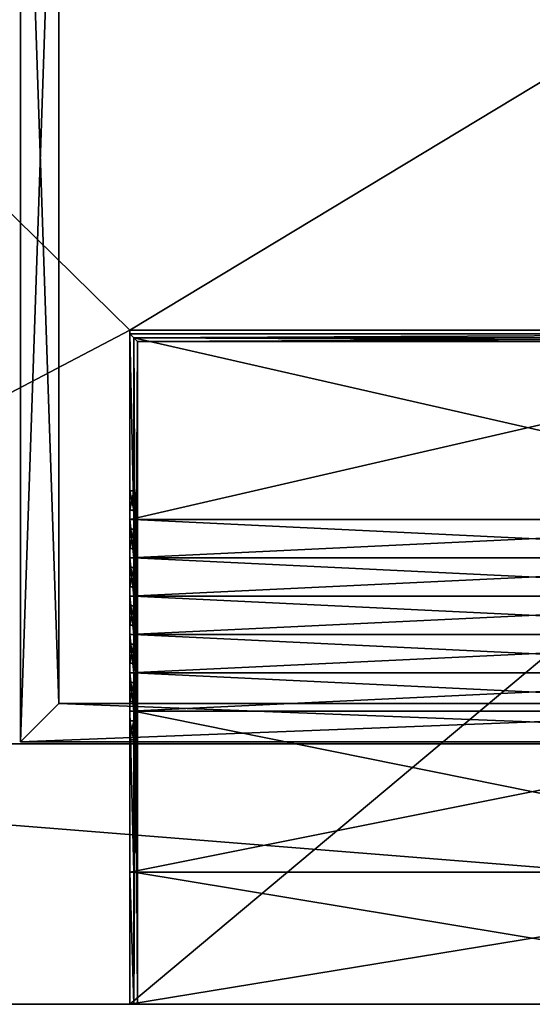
# Model space of a CAD drawing. Extents: x -449 to 449, y 0 to 514.
# Tile 4 of 7: x -134 to 0, y 0 to 257. Entities that reach past the tile are written whole.
import ezdxf

# ---------------------------------------------------------------- set-up
doc = ezdxf.new("R2010")
doc.units = 0

msp = doc.modelspace()

# ---------------------------------------------------------------- linework, layer by layer
for points in [[(-105.051529, 175.976105, 228), (-440.029327, 505.183868, 5.946563), (-440.050385, 0, 5.932613)], [(440.029327, 505.183868, 5.946563), (-440.029327, 505.183868, 5.946563), (-105.051529, 175.976105, 228)], [(105.051529, 175.976105, 228), (440.029327, 505.183868, 5.946563), (-105.051529, 175.976105, 228)], [(-401.5, 466.5, -21), (401.5, 68, -21), (-401.5, 68, -21)], [(-401.5, 466.5, -21), (401.5, 466.5, -21), (401.5, 68, -21)], [(-133.5, 68.5, -21), (-133.5, 373.5, -24), (-133.5, 68.5, -24)], [(-133.5, 373.5, -24), (-123.5, 363.5, -24), (-133.5, 68.5, -24)], [(-133.5, 373.5, -21), (-133.5, 373.5, -24), (-133.5, 68.5, -21)], [(-123.5, 78.5, -21), (-133.5, 373.5, -21), (-133.5, 68.5, -21)], [(-123.5, 363.5, -21), (-133.5, 373.5, -21), (-123.5, 78.5, -21)], [(-123.5, 363.5, -24), (-123.5, 78.5, -24), (-133.5, 68.5, -24)], [(-123.5, 363.5, -24), (-123.5, 78.5, -21), (-123.5, 78.5, -24)], [(-123.5, 363.5, -24), (-123.5, 363.5, -21), (-123.5, 78.5, -21)], [(-105.051529, 0, 228), (-105.051529, 175.976105, 228), (-440.050385, 0, 5.932613)], [(105.051529, 0, 228), (105.051529, 175.976105, 228), (-105.051529, 0, 228)], [(105.051529, 175.976105, 228), (-105.051529, 175.976105, 228), (-105.051529, 0, 228)], [(-105, 175, 228), (105, 175, 228), (-105, 126.499992, 228)], [(105, 175, 228), (105, 126.499992, 228), (-105, 126.499992, 228)], [(-105, 129, 318), (-105, 175, 228), (-105, 126.499992, 228)], [(-105, 175, 385.5), (-105, 134, 368), (-105, 126.499992, 385.5)], [(-105, 126.499992, 395.5), (-105, 175, 385.5), (-105, 126.499992, 385.5)], [(-105, 175, 395.5), (-105, 175, 385.5), (-105, 126.499992, 395.5)], [(-105, 126.499992, 628), (-105, 175, 395.5), (-105, 126.499992, 395.5)], [(-105, 175, 628), (-105, 175, 395.5), (-105, 126.499992, 628)], [(-104, 126.499992, 628), (-105, 175, 628), (-105, 126.499992, 628)], [(-104, 174, 628), (-105, 175, 628), (-104, 126.499992, 628)], [(-105, 134, 318), (-105, 175, 228), (-105, 129, 318)], [(-105, 175, 320.5), (-105, 175, 228), (-105, 134, 318)], [(-105, 134, 320.5), (-105, 175, 320.5), (-105, 134, 318)], [(-105, 134, 330.5), (-105, 175, 320.5), (-105, 134, 320.5)], [(-105, 134, 368), (-105, 175, 385.5), (-105, 134, 330.5)], [(-105, 175, 385.5), (-105, 175, 330.5), (-105, 134, 330.5)], [(-105, 175, 330.5), (-105, 175, 320.5), (-105, 134, 330.5)], [(105, 175, 628), (-105, 175, 628), (-104, 174, 628)], [(105, 175, 320.5), (105, 175, 228), (-105, 175, 228)], [(-105, 175, 320.5), (105, 175, 320.5), (-105, 175, 228)], [(105, 175, 330.5), (105, 175, 320.5), (-105, 175, 320.5)], [(-105, 175, 330.5), (105, 175, 330.5), (-105, 175, 320.5)], [(105, 175, 385.5), (105, 175, 330.5), (-105, 175, 330.5)], [(-105, 175, 385.5), (105, 175, 385.5), (-105, 175, 330.5)], [(105, 175, 395.5), (105, 175, 385.5), (-105, 175, 385.5)], [(-105, 175, 395.5), (105, 175, 395.5), (-105, 175, 385.5)], [(105, 175, 628), (105, 175, 395.5), (-105, 175, 395.5)], [(-105, 175, 628), (105, 175, 628), (-105, 175, 395.5)], [(104, 174, 628), (105, 175, 628), (-104, 174, 628)], [(-104, 174, 229), (-104, 134, 318), (-104, 126.499992, 229)], [(104, 126.499992, 229), (-104, 174, 229), (-104, 126.499992, 229)], [(104, 174, 229), (-104, 174, 229), (104, 126.499992, 229)], [(-104, 129, 368), (-104, 174, 385.5), (-104, 126.499992, 385.5)], [(-104, 174, 385.5), (-104, 126.499992, 395.5), (-104, 126.499992, 385.5)], [(-104, 174, 395.5), (-104, 126.499992, 628), (-104, 126.499992, 395.5)], [(-104, 174, 385.5), (-104, 174, 395.5), (-104, 126.499992, 395.5)], [(-104, 174, 395.5), (-104, 174, 628), (-104, 126.499992, 628)], [(-104, 134, 368), (-104, 174, 385.5), (-104, 129, 368)], [(-104, 174, 229), (-104, 134, 320.5), (-104, 134, 318)], [(-104, 174, 229), (-104, 174, 320.5), (-104, 134, 320.5)], [(-104, 174, 320.5), (-104, 134, 330.5), (-104, 134, 320.5)], [(-104, 174, 320.5), (-104, 174, 330.5), (-104, 134, 330.5)], [(-104, 174, 330.5), (-104, 134, 368), (-104, 134, 330.5)], [(-104, 174, 330.5), (-104, 174, 385.5), (-104, 134, 368)], [(104, 174, 229), (-104, 174, 320.5), (-104, 174, 229)], [(104, 174, 320.5), (-104, 174, 320.5), (104, 174, 229)], [(104, 174, 320.5), (-104, 174, 330.5), (-104, 174, 320.5)], [(104, 174, 330.5), (-104, 174, 330.5), (104, 174, 320.5)], [(104, 174, 330.5), (-104, 174, 385.5), (-104, 174, 330.5)], [(104, 174, 385.5), (-104, 174, 385.5), (104, 174, 330.5)], [(104, 174, 385.5), (-104, 174, 395.5), (-104, 174, 385.5)], [(104, 174, 395.5), (-104, 174, 395.5), (104, 174, 385.5)], [(104, 174, 395.5), (-104, 174, 628), (-104, 174, 395.5)], [(104, 174, 628), (-104, 174, 628), (104, 174, 395.5)], [(-104, 174, 358), (-103, 173, 358), (-104, 0, 358)], [(-104, 0, 898), (-104, 174, 358), (-104, 0, 358)], [(-103, 0, 898), (-104, 174, 898), (-104, 0, 898)], [(-104, 174, 898), (-104, 174, 358), (-104, 0, 898)], [(-103, 173, 898), (-104, 174, 898), (-103, 0, 898)], [(-104, 174, 358), (103, 173, 358), (-103, 173, 358)], [(-104, 174, 358), (104, 174, 358), (103, 173, 358)], [(104, 174, 898), (-104, 174, 898), (-103, 173, 898)], [(-104, 174, 898), (104, 174, 358), (-104, 174, 358)], [(-104, 174, 898), (104, 174, 898), (104, 174, 358)], [(-103, 173, 358), (-103, 0, 358), (-104, 0, 358)], [(103, 173, 898), (104, 174, 898), (-103, 173, 898)], [(-103, 173, 898), (-103, 0, 898), (-103, 0, 358)], [(-103, 173, 358), (-103, 173, 898), (-103, 0, 358)], [(103, 173, 358), (103, 173, 898), (-103, 173, 358)], [(103, 173, 898), (-103, 173, 898), (-103, 173, 358)], [(-105, 134, 368), (-105, 129, 368), (-105, 126.499992, 385.5)], [(-104, 129, 318), (-105, 134, 318), (-105, 129, 318)], [(-104, 134, 318), (-105, 134, 318), (-104, 129, 318)], [(-105, 134, 368), (-104, 134, 368), (-105, 129, 368)], [(-104, 134, 368), (-104, 129, 368), (-105, 129, 368)], [(-104, 134, 318), (-105, 134, 320.5), (-105, 134, 318)], [(-104, 134, 320.5), (-105, 134, 320.5), (-104, 134, 318)], [(-104, 134, 320.5), (-105, 134, 330.5), (-105, 134, 320.5)], [(-104, 134, 330.5), (-105, 134, 330.5), (-104, 134, 320.5)], [(-104, 134, 330.5), (-105, 134, 368), (-105, 134, 330.5)], [(-104, 134, 368), (-105, 134, 368), (-104, 134, 330.5)], [(-104, 134, 318), (-104, 129, 318), (-104, 126.499992, 229)], [(-105, 126.499992, 320.5), (-105, 129, 318), (-105, 126.499992, 228)], [(-105, 126.499992, 330.5), (-105, 129, 320.5), (-105, 126.499992, 320.5)], [(-105, 129, 320.5), (-105, 129, 318), (-105, 126.499992, 320.5)], [(-105, 126.499992, 385.5), (-105, 129, 368), (-105, 126.499992, 330.5)], [(-105, 129, 368), (-105, 129, 330.5), (-105, 126.499992, 330.5)], [(-105, 129, 330.5), (-105, 129, 320.5), (-105, 126.499992, 330.5)], [(-104, 129, 320.5), (-104, 129, 318), (-105, 129, 318)], [(-105, 129, 320.5), (-104, 129, 320.5), (-105, 129, 318)], [(-104, 129, 330.5), (-104, 129, 320.5), (-105, 129, 320.5)], [(-105, 129, 330.5), (-104, 129, 330.5), (-105, 129, 320.5)], [(-104, 129, 368), (-104, 129, 330.5), (-105, 129, 330.5)], [(-105, 129, 368), (-104, 129, 368), (-105, 129, 330.5)], [(-104, 129, 318), (-104, 126.499992, 320.5), (-104, 126.499992, 229)], [(-104, 129, 318), (-104, 129, 320.5), (-104, 126.499992, 320.5)], [(-104, 129, 320.5), (-104, 126.499992, 330.5), (-104, 126.499992, 320.5)], [(-104, 129, 320.5), (-104, 129, 330.5), (-104, 126.499992, 330.5)], [(-104, 129, 330.5), (-104, 129, 368), (-104, 126.499992, 330.5)], [(-104, 129, 368), (-104, 126.499992, 385.5), (-104, 126.499992, 330.5)], [(-105, 126.499992, 228), (105, 126.499992, 228), (-105, 116.5, 228)], [(105, 126.499992, 228), (105, 116.5, 228), (-105, 116.5, 228)], [(-105, 116.5, 320.5), (-105, 126.499992, 228), (-105, 116.5, 228)], [(-105, 119, 323), (-105, 126.499992, 320.5), (-105, 116.5, 320.5)], [(-105, 126.499992, 320.5), (-105, 126.499992, 228), (-105, 116.5, 320.5)], [(-105, 126.499992, 385.5), (-105, 124, 373), (-105, 116.5, 385.5)], [(-105, 116.5, 395.5), (-105, 126.499992, 385.5), (-105, 116.5, 385.5)], [(-105, 126.499992, 395.5), (-105, 126.499992, 385.5), (-105, 116.5, 395.5)], [(-105, 116.5, 628), (-105, 126.499992, 395.5), (-105, 116.5, 395.5)], [(-105, 126.499992, 628), (-105, 126.499992, 395.5), (-105, 116.5, 628)], [(-104, 116.5, 628), (-105, 126.499992, 628), (-105, 116.5, 628)], [(-104, 126.499992, 628), (-105, 126.499992, 628), (-104, 116.5, 628)], [(-105, 124, 323), (-105, 126.499992, 320.5), (-105, 119, 323)], [(-105, 124, 330.5), (-105, 126.499992, 330.5), (-105, 124, 323)], [(-105, 126.499992, 330.5), (-105, 126.499992, 320.5), (-105, 124, 323)], [(-105, 124, 373), (-105, 126.499992, 330.5), (-105, 124, 330.5)], [(-105, 126.499992, 385.5), (-105, 126.499992, 330.5), (-105, 124, 373)], [(-104, 126.499992, 229), (-104, 116.5, 320.5), (-104, 116.5, 229)], [(104, 116.5, 229), (-104, 126.499992, 229), (-104, 116.5, 229)], [(104, 126.499992, 229), (-104, 126.499992, 229), (104, 116.5, 229)], [(-104, 126.499992, 320.5), (-104, 124, 323), (-104, 116.5, 320.5)], [(-104, 126.499992, 229), (-104, 126.499992, 320.5), (-104, 116.5, 320.5)], [(-104, 119, 373), (-104, 126.499992, 385.5), (-104, 116.5, 385.5)], [(-104, 126.499992, 385.5), (-104, 116.5, 395.5), (-104, 116.5, 385.5)], [(-104, 126.499992, 395.5), (-104, 116.5, 628), (-104, 116.5, 395.5)], [(-104, 126.499992, 385.5), (-104, 126.499992, 395.5), (-104, 116.5, 395.5)], [(-104, 126.499992, 395.5), (-104, 126.499992, 628), (-104, 116.5, 628)], [(-104, 124, 373), (-104, 126.499992, 385.5), (-104, 119, 373)], [(-104, 126.499992, 320.5), (-104, 124, 330.5), (-104, 124, 323)], [(-104, 126.499992, 320.5), (-104, 126.499992, 330.5), (-104, 124, 330.5)], [(-104, 126.499992, 330.5), (-104, 124, 373), (-104, 124, 330.5)], [(-104, 126.499992, 330.5), (-104, 126.499992, 385.5), (-104, 124, 373)], [(-105, 124, 373), (-105, 119, 373), (-105, 116.5, 385.5)], [(-104, 119, 323), (-105, 124, 323), (-105, 119, 323)], [(-104, 124, 323), (-105, 124, 323), (-104, 119, 323)], [(-105, 124, 373), (-104, 124, 373), (-105, 119, 373)], [(-104, 124, 373), (-104, 119, 373), (-105, 119, 373)], [(-104, 124, 323), (-105, 124, 330.5), (-105, 124, 323)], [(-104, 124, 330.5), (-105, 124, 330.5), (-104, 124, 323)], [(-104, 124, 330.5), (-105, 124, 373), (-105, 124, 330.5)], [(-104, 124, 373), (-105, 124, 373), (-104, 124, 330.5)], [(-104, 124, 323), (-104, 119, 323), (-104, 116.5, 320.5)], [(-105, 119, 330.5), (-105, 119, 323), (-105, 116.5, 320.5)], [(-105, 116.5, 330.5), (-105, 119, 330.5), (-105, 116.5, 320.5)], [(-105, 119, 373), (-105, 119, 330.5), (-105, 116.5, 330.5)], [(-105, 116.5, 385.5), (-105, 119, 373), (-105, 116.5, 330.5)], [(-104, 119, 330.5), (-104, 119, 323), (-105, 119, 323)], [(-105, 119, 330.5), (-104, 119, 330.5), (-105, 119, 323)], [(-104, 119, 373), (-104, 119, 330.5), (-105, 119, 330.5)], [(-105, 119, 373), (-104, 119, 373), (-105, 119, 330.5)], [(-104, 119, 323), (-104, 116.5, 330.5), (-104, 116.5, 320.5)], [(-104, 119, 373), (-104, 116.5, 385.5), (-104, 116.5, 330.5)], [(-104, 119, 323), (-104, 119, 330.5), (-104, 116.5, 330.5)], [(-104, 119, 330.5), (-104, 119, 373), (-104, 116.5, 330.5)], [(-105, 116.5, 228), (105, 116.5, 228), (-105, 106.5, 228)], [(105, 116.5, 228), (105, 106.5, 228), (-105, 106.5, 228)], [(-105, 106.5, 320.5), (-105, 116.5, 228), (-105, 106.5, 228)], [(-105, 109, 328), (-105, 116.5, 320.5), (-105, 106.5, 320.5)], [(-105, 116.5, 320.5), (-105, 116.5, 228), (-105, 106.5, 320.5)], [(-105, 116.5, 385.5), (-105, 114, 378), (-105, 106.5, 385.5)], [(-105, 106.5, 395.5), (-105, 116.5, 385.5), (-105, 106.5, 385.5)], [(-105, 116.5, 395.5), (-105, 116.5, 385.5), (-105, 106.5, 395.5)], [(-105, 106.5, 628), (-105, 116.5, 395.5), (-105, 106.5, 395.5)], [(-105, 116.5, 628), (-105, 116.5, 395.5), (-105, 106.5, 628)], [(-104, 106.5, 628), (-105, 116.5, 628), (-105, 106.5, 628)], [(-104, 116.5, 628), (-105, 116.5, 628), (-104, 106.5, 628)], [(-105, 114, 328), (-105, 116.5, 320.5), (-105, 109, 328)], [(-105, 114, 330.5), (-105, 116.5, 330.5), (-105, 114, 328)], [(-105, 116.5, 330.5), (-105, 116.5, 320.5), (-105, 114, 328)], [(-105, 114, 378), (-105, 116.5, 385.5), (-105, 114, 330.5)], [(-105, 116.5, 385.5), (-105, 116.5, 330.5), (-105, 114, 330.5)], [(-104, 116.5, 229), (-104, 106.5, 320.5), (-104, 106.5, 229)], [(104, 106.5, 229), (-104, 116.5, 229), (-104, 106.5, 229)], [(104, 116.5, 229), (-104, 116.5, 229), (104, 106.5, 229)], [(-104, 116.5, 320.5), (-104, 114, 328), (-104, 106.5, 320.5)], [(-104, 116.5, 229), (-104, 116.5, 320.5), (-104, 106.5, 320.5)], [(-104, 109, 378), (-104, 116.5, 385.5), (-104, 106.5, 385.5)], [(-104, 116.5, 385.5), (-104, 106.5, 395.5), (-104, 106.5, 385.5)], [(-104, 116.5, 395.5), (-104, 106.5, 628), (-104, 106.5, 395.5)], [(-104, 116.5, 385.5), (-104, 116.5, 395.5), (-104, 106.5, 395.5)], [(-104, 116.5, 395.5), (-104, 116.5, 628), (-104, 106.5, 628)], [(-104, 114, 378), (-104, 116.5, 385.5), (-104, 109, 378)], [(-104, 116.5, 320.5), (-104, 114, 330.5), (-104, 114, 328)], [(-104, 116.5, 320.5), (-104, 116.5, 330.5), (-104, 114, 330.5)], [(-104, 116.5, 330.5), (-104, 114, 378), (-104, 114, 330.5)], [(-104, 116.5, 330.5), (-104, 116.5, 385.5), (-104, 114, 378)], [(-105, 114, 378), (-105, 109, 378), (-105, 106.5, 385.5)], [(-104, 109, 328), (-105, 114, 328), (-105, 109, 328)], [(-104, 114, 328), (-105, 114, 328), (-104, 109, 328)], [(-105, 114, 378), (-104, 114, 378), (-105, 109, 378)], [(-104, 114, 378), (-104, 109, 378), (-105, 109, 378)], [(-104, 114, 328), (-105, 114, 330.5), (-105, 114, 328)], [(-104, 114, 330.5), (-105, 114, 330.5), (-104, 114, 328)], [(-104, 114, 330.5), (-105, 114, 378), (-105, 114, 330.5)], [(-104, 114, 378), (-105, 114, 378), (-104, 114, 330.5)], [(-104, 114, 328), (-104, 109, 328), (-104, 106.5, 320.5)], [(-105, 109, 330.5), (-105, 109, 328), (-105, 106.5, 320.5)], [(-105, 106.5, 330.5), (-105, 109, 330.5), (-105, 106.5, 320.5)], [(-105, 106.5, 385.5), (-105, 109, 378), (-105, 106.5, 330.5)], [(-105, 109, 378), (-105, 109, 330.5), (-105, 106.5, 330.5)], [(-104, 109, 330.5), (-104, 109, 328), (-105, 109, 328)], [(-105, 109, 330.5), (-104, 109, 330.5), (-105, 109, 328)], [(-104, 109, 378), (-104, 109, 330.5), (-105, 109, 330.5)], [(-105, 109, 378), (-104, 109, 378), (-105, 109, 330.5)], [(-104, 109, 328), (-104, 106.5, 330.5), (-104, 106.5, 320.5)], [(-104, 109, 330.5), (-104, 106.5, 385.5), (-104, 106.5, 330.5)], [(-104, 109, 328), (-104, 109, 330.5), (-104, 106.5, 330.5)], [(-104, 109, 330.5), (-104, 109, 378), (-104, 106.5, 385.5)], [(-105, 106.5, 228), (105, 106.5, 228), (-105, 96.5, 228)], [(105, 106.5, 228), (105, 96.5, 228), (-105, 96.5, 228)], [(-105, 96.5, 320.5), (-105, 106.5, 228), (-105, 96.5, 228)], [(-105, 96.5, 330.5), (-105, 106.5, 320.5), (-105, 96.5, 320.5)], [(-105, 106.5, 320.5), (-105, 106.5, 228), (-105, 96.5, 320.5)], [(-105, 99, 333), (-105, 106.5, 330.5), (-105, 96.5, 330.5)], [(-105, 106.5, 330.5), (-105, 106.5, 320.5), (-105, 96.5, 330.5)], [(-105, 96.5, 395.5), (-105, 106.5, 385.5), (-105, 96.5, 385.5)], [(-105, 106.5, 385.5), (-105, 104, 383), (-105, 96.5, 385.5)], [(-105, 106.5, 395.5), (-105, 106.5, 385.5), (-105, 96.5, 395.5)], [(-105, 96.5, 628), (-105, 106.5, 395.5), (-105, 96.5, 395.5)], [(-105, 106.5, 628), (-105, 106.5, 395.5), (-105, 96.5, 628)], [(-104, 96.5, 628), (-105, 106.5, 628), (-105, 96.5, 628)], [(-104, 106.5, 628), (-105, 106.5, 628), (-104, 96.5, 628)], [(-105, 104, 333), (-105, 106.5, 330.5), (-105, 99, 333)], [(-105, 104, 383), (-105, 106.5, 385.5), (-105, 104, 333)], [(-105, 106.5, 385.5), (-105, 106.5, 330.5), (-105, 104, 333)], [(-104, 106.5, 229), (-104, 96.5, 320.5), (-104, 96.5, 229)], [(104, 96.5, 229), (-104, 106.5, 229), (-104, 96.5, 229)], [(104, 106.5, 229), (-104, 106.5, 229), (104, 96.5, 229)], [(-104, 106.5, 320.5), (-104, 96.5, 330.5), (-104, 96.5, 320.5)], [(-104, 106.5, 229), (-104, 106.5, 320.5), (-104, 96.5, 320.5)], [(-104, 106.5, 330.5), (-104, 104, 333), (-104, 96.5, 330.5)], [(-104, 106.5, 320.5), (-104, 106.5, 330.5), (-104, 96.5, 330.5)], [(-104, 99, 383), (-104, 106.5, 385.5), (-104, 96.5, 385.5)], [(-104, 106.5, 385.5), (-104, 96.5, 395.5), (-104, 96.5, 385.5)], [(-104, 106.5, 395.5), (-104, 96.5, 628), (-104, 96.5, 395.5)], [(-104, 106.5, 385.5), (-104, 106.5, 395.5), (-104, 96.5, 395.5)], [(-104, 106.5, 395.5), (-104, 106.5, 628), (-104, 96.5, 628)], [(-104, 104, 383), (-104, 106.5, 385.5), (-104, 99, 383)], [(-104, 106.5, 330.5), (-104, 104, 383), (-104, 104, 333)], [(-104, 106.5, 330.5), (-104, 106.5, 385.5), (-104, 104, 383)], [(-105, 104, 383), (-105, 99, 383), (-105, 96.5, 385.5)], [(-104, 99, 333), (-105, 104, 333), (-105, 99, 333)], [(-104, 104, 333), (-105, 104, 333), (-104, 99, 333)], [(-105, 104, 383), (-104, 104, 383), (-105, 99, 383)], [(-104, 104, 383), (-104, 99, 383), (-105, 99, 383)], [(-104, 104, 383), (-105, 104, 383), (-105, 104, 333)], [(-104, 104, 333), (-104, 104, 383), (-105, 104, 333)], [(-104, 104, 333), (-104, 99, 333), (-104, 96.5, 330.5)], [(-105, 99, 383), (-105, 99, 333), (-105, 96.5, 330.5)], [(-105, 96.5, 385.5), (-105, 99, 383), (-105, 96.5, 330.5)], [(-105, 99, 383), (-104, 99, 333), (-105, 99, 333)], [(-105, 99, 383), (-104, 99, 383), (-104, 99, 333)], [(-104, 99, 333), (-104, 96.5, 385.5), (-104, 96.5, 330.5)], [(-104, 99, 333), (-104, 99, 383), (-104, 96.5, 385.5)], [(-105, 96.5, 228), (105, 96.5, 228), (-105, 86.5, 228)], [(105, 96.5, 228), (105, 86.5, 228), (-105, 86.5, 228)], [(-105, 86.5, 320.5), (-105, 96.5, 228), (-105, 86.5, 228)], [(-105, 86.5, 330.5), (-105, 96.5, 320.5), (-105, 86.5, 320.5)], [(-105, 96.5, 320.5), (-105, 96.5, 228), (-105, 86.5, 320.5)], [(-105, 89, 338), (-105, 96.5, 330.5), (-105, 86.5, 330.5)], [(-105, 96.5, 330.5), (-105, 96.5, 320.5), (-105, 86.5, 330.5)], [(-105, 96.5, 395.5), (-105, 94, 388), (-105, 86.5, 395.5)], [(-105, 86.5, 628), (-105, 96.5, 395.5), (-105, 86.5, 395.5)], [(-105, 96.5, 628), (-105, 96.5, 395.5), (-105, 86.5, 628)], [(-104, 86.5, 628), (-105, 96.5, 628), (-105, 86.5, 628)], [(-104, 96.5, 628), (-105, 96.5, 628), (-104, 86.5, 628)], [(-105, 94, 338), (-105, 96.5, 330.5), (-105, 89, 338)], [(-105, 96.5, 385.5), (-105, 96.5, 330.5), (-105, 94, 338)], [(-105, 94, 385.5), (-105, 96.5, 385.5), (-105, 94, 338)], [(-105, 94, 388), (-105, 96.5, 395.5), (-105, 94, 385.5)], [(-105, 96.5, 395.5), (-105, 96.5, 385.5), (-105, 94, 385.5)], [(-104, 96.5, 229), (-104, 86.5, 320.5), (-104, 86.5, 229)], [(104, 86.5, 229), (-104, 96.5, 229), (-104, 86.5, 229)], [(104, 96.5, 229), (-104, 96.5, 229), (104, 86.5, 229)], [(-104, 96.5, 320.5), (-104, 86.5, 330.5), (-104, 86.5, 320.5)], [(-104, 96.5, 229), (-104, 96.5, 320.5), (-104, 86.5, 320.5)], [(-104, 96.5, 330.5), (-104, 94, 338), (-104, 86.5, 330.5)], [(-104, 96.5, 320.5), (-104, 96.5, 330.5), (-104, 86.5, 330.5)], [(-104, 89, 388), (-104, 96.5, 395.5), (-104, 86.5, 395.5)], [(-104, 96.5, 395.5), (-104, 86.5, 628), (-104, 86.5, 395.5)], [(-104, 96.5, 395.5), (-104, 96.5, 628), (-104, 86.5, 628)], [(-104, 94, 388), (-104, 96.5, 395.5), (-104, 89, 388)], [(-104, 96.5, 330.5), (-104, 94, 385.5), (-104, 94, 338)], [(-104, 96.5, 330.5), (-104, 96.5, 385.5), (-104, 94, 385.5)], [(-104, 96.5, 385.5), (-104, 94, 388), (-104, 94, 385.5)], [(-104, 96.5, 385.5), (-104, 96.5, 395.5), (-104, 94, 388)], [(-105, 94, 388), (-105, 89, 388), (-105, 86.5, 395.5)], [(-104, 89, 338), (-105, 94, 338), (-105, 89, 338)], [(-104, 94, 338), (-105, 94, 338), (-104, 89, 338)], [(-105, 94, 388), (-104, 94, 388), (-105, 89, 388)], [(-104, 94, 388), (-104, 89, 388), (-105, 89, 388)], [(-104, 94, 338), (-105, 94, 385.5), (-105, 94, 338)], [(-104, 94, 385.5), (-105, 94, 385.5), (-104, 94, 338)], [(-104, 94, 385.5), (-105, 94, 388), (-105, 94, 385.5)], [(-104, 94, 388), (-105, 94, 388), (-104, 94, 385.5)], [(-104, 94, 338), (-104, 89, 338), (-104, 86.5, 330.5)], [(-105, 86.5, 385.5), (-105, 89, 385.5), (-105, 86.5, 330.5)], [(-105, 89, 385.5), (-105, 89, 338), (-105, 86.5, 330.5)], [(-105, 86.5, 395.5), (-105, 89, 388), (-105, 86.5, 385.5)], [(-105, 89, 388), (-105, 89, 385.5), (-105, 86.5, 385.5)], [(-104, 89, 385.5), (-104, 89, 338), (-105, 89, 338)], [(-105, 89, 385.5), (-104, 89, 385.5), (-105, 89, 338)], [(-104, 89, 388), (-104, 89, 385.5), (-105, 89, 385.5)], [(-105, 89, 388), (-104, 89, 388), (-105, 89, 385.5)], [(-104, 89, 338), (-104, 86.5, 385.5), (-104, 86.5, 330.5)], [(-104, 89, 385.5), (-104, 86.5, 395.5), (-104, 86.5, 385.5)], [(-104, 89, 338), (-104, 89, 385.5), (-104, 86.5, 385.5)], [(-104, 89, 385.5), (-104, 89, 388), (-104, 86.5, 395.5)], [(-105, 86.5, 228), (105, 86.5, 228), (-105, 76.5, 228)], [(105, 86.5, 228), (105, 76.5, 228), (-105, 76.5, 228)], [(-105, 76.5, 320.5), (-105, 86.5, 228), (-105, 76.5, 228)], [(-105, 76.5, 330.5), (-105, 86.5, 320.5), (-105, 76.5, 320.5)], [(-105, 86.5, 320.5), (-105, 86.5, 228), (-105, 76.5, 320.5)], [(-105, 79, 343), (-105, 86.5, 330.5), (-105, 76.5, 330.5)], [(-105, 86.5, 330.5), (-105, 86.5, 320.5), (-105, 76.5, 330.5)], [(-105, 86.5, 395.5), (-105, 84, 393), (-105, 76.5, 395.5)], [(-105, 76.5, 628), (-105, 86.5, 395.5), (-105, 76.5, 395.5)], [(-105, 86.5, 628), (-105, 86.5, 395.5), (-105, 76.5, 628)], [(-104, 76.5, 628), (-105, 86.5, 628), (-105, 76.5, 628)], [(-104, 86.5, 628), (-105, 86.5, 628), (-104, 76.5, 628)], [(-105, 84, 343), (-105, 86.5, 330.5), (-105, 79, 343)], [(-105, 84, 385.5), (-105, 86.5, 385.5), (-105, 84, 343)], [(-105, 86.5, 385.5), (-105, 86.5, 330.5), (-105, 84, 343)], [(-105, 84, 393), (-105, 86.5, 395.5), (-105, 84, 385.5)], [(-105, 86.5, 395.5), (-105, 86.5, 385.5), (-105, 84, 385.5)], [(-104, 86.5, 229), (-104, 76.5, 320.5), (-104, 76.5, 229)], [(104, 76.5, 229), (-104, 86.5, 229), (-104, 76.5, 229)], [(104, 86.5, 229), (-104, 86.5, 229), (104, 76.5, 229)], [(-104, 86.5, 320.5), (-104, 76.5, 330.5), (-104, 76.5, 320.5)], [(-104, 86.5, 229), (-104, 86.5, 320.5), (-104, 76.5, 320.5)], [(-104, 86.5, 330.5), (-104, 84, 343), (-104, 76.5, 330.5)], [(-104, 86.5, 320.5), (-104, 86.5, 330.5), (-104, 76.5, 330.5)], [(-104, 79, 393), (-104, 86.5, 395.5), (-104, 76.5, 395.5)], [(-104, 86.5, 395.5), (-104, 76.5, 628), (-104, 76.5, 395.5)], [(-104, 86.5, 395.5), (-104, 86.5, 628), (-104, 76.5, 628)], [(-104, 84, 393), (-104, 86.5, 395.5), (-104, 79, 393)], [(-104, 86.5, 385.5), (-104, 84, 385.5), (-104, 84, 343)], [(-104, 86.5, 330.5), (-104, 86.5, 385.5), (-104, 84, 343)], [(-104, 86.5, 385.5), (-104, 84, 393), (-104, 84, 385.5)], [(-104, 86.5, 385.5), (-104, 86.5, 395.5), (-104, 84, 393)], [(-105, 84, 393), (-105, 79, 393), (-105, 76.5, 395.5)], [(-104, 79, 343), (-105, 84, 343), (-105, 79, 343)], [(-104, 84, 343), (-105, 84, 343), (-104, 79, 343)], [(-105, 84, 393), (-104, 84, 393), (-105, 79, 393)], [(-104, 84, 393), (-104, 79, 393), (-105, 79, 393)], [(-104, 84, 343), (-105, 84, 385.5), (-105, 84, 343)], [(-104, 84, 385.5), (-105, 84, 385.5), (-104, 84, 343)], [(-104, 84, 385.5), (-105, 84, 393), (-105, 84, 385.5)], [(-104, 84, 393), (-105, 84, 393), (-104, 84, 385.5)], [(-104, 84, 343), (-104, 79, 343), (-104, 76.5, 330.5)], [(-123.5, 78.5, -24), (133.5, 68.5, -24), (-133.5, 68.5, -24)], [(133.5, 68.5, -21), (123.5, 78.5, -21), (-133.5, 68.5, -21)], [(123.5, 78.5, -21), (-123.5, 78.5, -21), (-133.5, 68.5, -21)], [(-123.5, 78.5, -24), (123.5, 78.5, -24), (133.5, 68.5, -24)], [(-123.5, 78.5, -21), (123.5, 78.5, -21), (-123.5, 78.5, -24)], [(123.5, 78.5, -21), (123.5, 78.5, -24), (-123.5, 78.5, -24)], [(-105, 76.5, 385.5), (-105, 79, 343), (-105, 76.5, 330.5)], [(-105, 79, 385.5), (-105, 79, 343), (-105, 76.5, 385.5)], [(-105, 79, 393), (-105, 79, 385.5), (-105, 76.5, 385.5)], [(-105, 76.5, 395.5), (-105, 79, 393), (-105, 76.5, 385.5)], [(-104, 79, 385.5), (-104, 79, 343), (-105, 79, 343)], [(-105, 79, 385.5), (-104, 79, 385.5), (-105, 79, 343)], [(-104, 79, 393), (-104, 79, 385.5), (-105, 79, 385.5)], [(-105, 79, 393), (-104, 79, 393), (-105, 79, 385.5)], [(-104, 79, 343), (-104, 76.5, 385.5), (-104, 76.5, 330.5)], [(-104, 79, 385.5), (-104, 76.5, 395.5), (-104, 76.5, 385.5)], [(-104, 79, 343), (-104, 79, 385.5), (-104, 76.5, 385.5)], [(-104, 79, 385.5), (-104, 79, 393), (-104, 76.5, 395.5)], [(-105, 76.5, 228), (105, 76.5, 228), (-105, 34.5, 228)], [(105, 76.5, 228), (105, 34.5, 228), (-105, 34.5, 228)], [(-105, 34.5, 320.5), (-105, 76.5, 228), (-105, 34.5, 228)], [(-105, 34.5, 330.5), (-105, 76.5, 320.5), (-105, 34.5, 320.5)], [(-105, 76.5, 320.5), (-105, 76.5, 228), (-105, 34.5, 320.5)], [(-105, 69, 348), (-105, 76.5, 330.5), (-105, 34.5, 330.5)], [(-105, 76.5, 330.5), (-105, 76.5, 320.5), (-105, 34.5, 330.5)], [(-105, 76.5, 628), (-105, 74, 398), (-105, 34.5, 628)], [(-104, 34.5, 628), (-105, 76.5, 628), (-105, 34.5, 628)], [(-104, 76.5, 628), (-105, 76.5, 628), (-104, 34.5, 628)], [(-105, 74, 348), (-105, 76.5, 330.5), (-105, 69, 348)], [(-105, 76.5, 385.5), (-105, 76.5, 330.5), (-105, 74, 348)], [(-105, 74, 385.5), (-105, 76.5, 385.5), (-105, 74, 348)], [(-105, 74, 395.5), (-105, 76.5, 385.5), (-105, 74, 385.5)], [(-105, 76.5, 395.5), (-105, 76.5, 385.5), (-105, 74, 395.5)], [(-105, 74, 398), (-105, 76.5, 395.5), (-105, 74, 395.5)], [(-105, 76.5, 628), (-105, 76.5, 395.5), (-105, 74, 398)], [(-104, 76.5, 229), (-104, 34.5, 320.5), (-104, 34.5, 229)], [(104, 34.5, 229), (-104, 76.5, 229), (-104, 34.5, 229)], [(104, 76.5, 229), (-104, 76.5, 229), (104, 34.5, 229)], [(-104, 76.5, 320.5), (-104, 34.5, 330.5), (-104, 34.5, 320.5)], [(-104, 76.5, 229), (-104, 76.5, 320.5), (-104, 34.5, 320.5)], [(-104, 76.5, 330.5), (-104, 74, 348), (-104, 34.5, 330.5)], [(-104, 76.5, 320.5), (-104, 76.5, 330.5), (-104, 34.5, 330.5)], [(-104, 69, 398), (-104, 76.5, 628), (-104, 34.5, 628)], [(-104, 74, 398), (-104, 76.5, 628), (-104, 69, 398)], [(-104, 76.5, 385.5), (-104, 74, 385.5), (-104, 74, 348)], [(-104, 76.5, 330.5), (-104, 76.5, 385.5), (-104, 74, 348)], [(-104, 76.5, 385.5), (-104, 74, 395.5), (-104, 74, 385.5)], [(-104, 76.5, 385.5), (-104, 76.5, 395.5), (-104, 74, 395.5)], [(-104, 76.5, 395.5), (-104, 74, 398), (-104, 74, 395.5)], [(-104, 76.5, 395.5), (-104, 76.5, 628), (-104, 74, 398)], [(-105, 74, 398), (-105, 69, 398), (-105, 34.5, 628)], [(-104, 69, 348), (-105, 74, 348), (-105, 69, 348)], [(-104, 74, 348), (-105, 74, 348), (-104, 69, 348)], [(-105, 74, 398), (-104, 74, 398), (-105, 69, 398)], [(-104, 74, 398), (-104, 69, 398), (-105, 69, 398)], [(-104, 74, 348), (-105, 74, 385.5), (-105, 74, 348)], [(-104, 74, 385.5), (-105, 74, 385.5), (-104, 74, 348)], [(-104, 74, 385.5), (-105, 74, 395.5), (-105, 74, 385.5)], [(-104, 74, 395.5), (-105, 74, 395.5), (-104, 74, 385.5)], [(-104, 74, 395.5), (-105, 74, 398), (-105, 74, 395.5)], [(-104, 74, 398), (-105, 74, 398), (-104, 74, 395.5)], [(-104, 74, 348), (-104, 69, 348), (-104, 34.5, 330.5)], [(-449, 0, -24), (-401.5, 68, -24), (449, 0, -24)], [(-401.5, 68, -24), (401.5, 68, -24), (449, 0, -24)], [(-401.5, 68, -21), (401.5, 68, -24), (-401.5, 68, -24)], [(-401.5, 68, -21), (401.5, 68, -21), (401.5, 68, -24)], [(133.5, 68.5, -21), (-133.5, 68.5, -21), (-133.5, 68.5, -24)], [(133.5, 68.5, -24), (133.5, 68.5, -21), (-133.5, 68.5, -24)], [(-105, 69, 385.5), (-105, 69, 348), (-105, 34.5, 330.5)], [(-105, 34.5, 385.5), (-105, 69, 385.5), (-105, 34.5, 330.5)], [(-105, 34.5, 395.5), (-105, 69, 385.5), (-105, 34.5, 385.5)], [(-105, 34.5, 628), (-105, 69, 398), (-105, 34.5, 395.5)], [(-105, 69, 398), (-105, 69, 395.5), (-105, 34.5, 395.5)], [(-105, 69, 395.5), (-105, 69, 385.5), (-105, 34.5, 395.5)], [(-104, 69, 385.5), (-104, 69, 348), (-105, 69, 348)], [(-105, 69, 385.5), (-104, 69, 385.5), (-105, 69, 348)], [(-104, 69, 395.5), (-104, 69, 385.5), (-105, 69, 385.5)], [(-105, 69, 395.5), (-104, 69, 395.5), (-105, 69, 385.5)], [(-104, 69, 398), (-104, 69, 395.5), (-105, 69, 395.5)], [(-105, 69, 398), (-104, 69, 398), (-105, 69, 395.5)], [(-104, 69, 348), (-104, 34.5, 385.5), (-104, 34.5, 330.5)], [(-104, 69, 385.5), (-104, 34.5, 395.5), (-104, 34.5, 385.5)], [(-104, 69, 348), (-104, 69, 385.5), (-104, 34.5, 385.5)], [(-104, 69, 395.5), (-104, 69, 398), (-104, 34.5, 395.5)], [(-104, 69, 398), (-104, 34.5, 628), (-104, 34.5, 395.5)], [(-104, 69, 385.5), (-104, 69, 395.5), (-104, 34.5, 395.5)], [(-105, 34.5, 228), (105, 34.5, 228), (-105, 0, 228)], [(105, 34.5, 228), (105, 0, 228), (-105, 0, 228)], [(-105, 0, 320.5), (-105, 34.5, 228), (-105, 0, 228)], [(-105, 0, 330.5), (-105, 34.5, 320.5), (-105, 0, 320.5)], [(-105, 34.5, 320.5), (-105, 34.5, 228), (-105, 0, 320.5)], [(-105, 0, 385.5), (-105, 34.5, 330.5), (-105, 0, 330.5)], [(-105, 34.5, 330.5), (-105, 34.5, 320.5), (-105, 0, 330.5)], [(-105, 0, 395.5), (-105, 34.5, 385.5), (-105, 0, 385.5)], [(-105, 34.5, 385.5), (-105, 34.5, 330.5), (-105, 0, 385.5)], [(-105, 0, 628), (-105, 34.5, 395.5), (-105, 0, 395.5)], [(-105, 34.5, 395.5), (-105, 34.5, 385.5), (-105, 0, 395.5)], [(-105, 34.5, 628), (-105, 34.5, 395.5), (-105, 0, 628)], [(-104, 0, 628), (-105, 34.5, 628), (-105, 0, 628)], [(-104, 34.5, 628), (-105, 34.5, 628), (-104, 0, 628)], [(-104, 34.5, 229), (-104, 0, 320.5), (-104, 0, 229)], [(104, 0, 229), (-104, 34.5, 229), (-104, 0, 229)], [(104, 34.5, 229), (-104, 34.5, 229), (104, 0, 229)], [(-104, 34.5, 320.5), (-104, 0, 330.5), (-104, 0, 320.5)], [(-104, 34.5, 229), (-104, 34.5, 320.5), (-104, 0, 320.5)], [(-104, 34.5, 330.5), (-104, 0, 385.5), (-104, 0, 330.5)], [(-104, 34.5, 320.5), (-104, 34.5, 330.5), (-104, 0, 330.5)], [(-104, 34.5, 330.5), (-104, 34.5, 385.5), (-104, 0, 385.5)], [(-104, 34.5, 385.5), (-104, 0, 395.5), (-104, 0, 385.5)], [(-104, 34.5, 385.5), (-104, 34.5, 395.5), (-104, 0, 395.5)], [(-104, 34.5, 395.5), (-104, 0, 628), (-104, 0, 395.5)], [(-104, 34.5, 395.5), (-104, 34.5, 628), (-104, 0, 628)], [(449, 0, -10.737392), (-449, 0, -24), (449, 0, -24)], [(449, 0, -10.737392), (-448.888641, 0, -8.629714), (-449, 0, -10.737392)], [(-449, 0, -24), (449, 0, -10.737392), (-449, 0, -10.737392)], [(-448.325562, 0, -5.587461), (-448.888641, 0, -8.629714), (449, 0, -10.737392)], [(-447.300049, 0, -2.668448), (-448.325562, 0, -5.587461), (449, 0, -10.737392)], [(-445.836609, 0, 0.057467), (-447.300049, 0, -2.668448), (449, 0, -10.737392)], [(-443.970245, 0, 2.525052), (-445.836609, 0, 0.057467), (449, 0, -10.737392)], [(-441.745605, 0, 4.675256), (-443.970245, 0, 2.525052), (449, 0, -10.737392)], [(-440.050385, 0, 5.932613), (-441.745605, 0, 4.675256), (449, 0, -10.737392)], [(448.888641, 0, -8.629714), (-440.050385, 0, 5.932613), (449, 0, -10.737392)], [(448.325562, 0, -5.587461), (-440.050385, 0, 5.932613), (448.888641, 0, -8.629714)], [(447.300049, 0, -2.668448), (-440.050385, 0, 5.932613), (448.325562, 0, -5.587461)], [(445.836609, 0, 0.057467), (-440.050385, 0, 5.932613), (447.300049, 0, -2.668448)], [(443.970245, 0, 2.525052), (-440.050385, 0, 5.932613), (445.836609, 0, 0.057467)], [(441.745605, 0, 4.675256), (-440.050385, 0, 5.932613), (443.970245, 0, 2.525052)], [(440.050385, 0, 5.932613), (-440.050385, 0, 5.932613), (441.745605, 0, 4.675256)], [(440.050385, 0, 5.932613), (-105.051529, 0, 228), (-440.050385, 0, 5.932613)], [(105.051529, 0, 228), (-105.051529, 0, 228), (440.050385, 0, 5.932613)], [(-104, 0, 229), (-105, 0, 320.5), (-105, 0, 228)], [(104, 0, 229), (-104, 0, 229), (-105, 0, 228)], [(105, 0, 228), (104, 0, 229), (-105, 0, 228)], [(-104, 0, 320.5), (-105, 0, 320.5), (-104, 0, 229)], [(-104, 0, 320.5), (-105, 0, 330.5), (-105, 0, 320.5)], [(-104, 0, 330.5), (-105, 0, 330.5), (-104, 0, 320.5)], [(-104, 0, 330.5), (-105, 0, 385.5), (-105, 0, 330.5)], [(-104, 0, 385.5), (-105, 0, 385.5), (-104, 0, 330.5)], [(-104, 0, 385.5), (-105, 0, 395.5), (-105, 0, 385.5)], [(-104, 0, 395.5), (-105, 0, 395.5), (-104, 0, 385.5)], [(-104, 0, 395.5), (-105, 0, 628), (-105, 0, 395.5)], [(-104, 0, 628), (-105, 0, 628), (-104, 0, 395.5)], [(-103, 0, 898), (-104, 0, 898), (-104, 0, 358)], [(-103, 0, 358), (-103, 0, 898), (-104, 0, 358)]]:
    msp.add_3dface(points)

doc.saveas('drawing.dxf')
